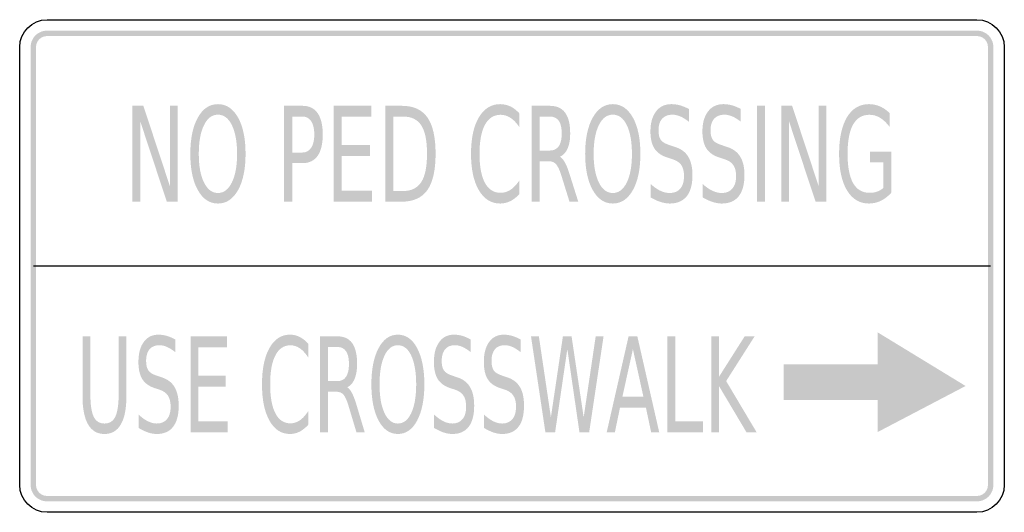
# Model space of a CAD drawing. Header units: inches. Extents: x -0.5 to 0.5, y -0.25 to 0.25.
import ezdxf

# ---------------------------------------------------------------- set-up
doc = ezdxf.new("R2010")
doc.units = ezdxf.units.IN
doc.header["$MEASUREMENT"] = 0

msp = doc.modelspace()

# ---------------------------------------------------------------- hatches: boundary and pattern name
for points in [[(-0.4722, 0.2389), (-0.4739, 0.2388), (-0.4755, 0.2386), (-0.4771, 0.2382), (-0.4786, 0.2376), (-0.4801, 0.2369), (-0.4815, 0.2361), (-0.4828, 0.2351), (-0.484, 0.234), (-0.4851, 0.2328), (-0.4861, 0.2315), (-0.4869, 0.2301), (-0.4876, 0.2286), (-0.4882, 0.2271), (-0.4886, 0.2255), (-0.4888, 0.2239), (-0.4889, 0.2222), (-0.4833, 0.2222), (-0.4833, 0.2233), (-0.4831, 0.2244), (-0.4829, 0.2254), (-0.4825, 0.2265), (-0.482, 0.2275), (-0.4815, 0.2284), (-0.4808, 0.2293), (-0.4801, 0.2301), (-0.4793, 0.2308), (-0.4784, 0.2315), (-0.4775, 0.232), (-0.4765, 0.2325), (-0.4754, 0.2329), (-0.4744, 0.2331), (-0.4733, 0.2333), (-0.4722, 0.2333), (-0.4722, 0.2389)], [(-0.4722, 0.2333), (0.4722, 0.2333), (0.4722, 0.2389), (-0.4722, 0.2389), (-0.4722, 0.2333)], [(0.4889, 0.2222), (0.4888, 0.2239), (0.4886, 0.2255), (0.4882, 0.2271), (0.4876, 0.2286), (0.4869, 0.2301), (0.4861, 0.2315), (0.4851, 0.2328), (0.484, 0.234), (0.4828, 0.2351), (0.4815, 0.2361), (0.4801, 0.2369), (0.4786, 0.2376), (0.4771, 0.2382), (0.4755, 0.2386), (0.4739, 0.2388), (0.4722, 0.2389), (0.4722, 0.2333), (0.4733, 0.2333), (0.4744, 0.2331), (0.4754, 0.2329), (0.4765, 0.2325), (0.4775, 0.232), (0.4784, 0.2315), (0.4793, 0.2308), (0.4801, 0.2301), (0.4808, 0.2293), (0.4815, 0.2284), (0.482, 0.2275), (0.4825, 0.2265), (0.4829, 0.2254), (0.4831, 0.2244), (0.4833, 0.2233), (0.4833, 0.2222), (0.4889, 0.2222)], [(-0.4833, -0.2222), (-0.4833, 0.2222), (-0.4889, 0.2222), (-0.4889, -0.2222), (-0.4833, -0.2222)], [(0.4833, 0.2222), (0.4833, -0.2222), (0.4889, -0.2222), (0.4889, 0.2222), (0.4833, 0.2222)], [(-0.3855, 0.1626), (-0.3744, 0.1626), (-0.3475, 0.0812), (-0.3475, 0.1626), (-0.3396, 0.1626), (-0.3396, 0.0653), (-0.3506, 0.0653), (-0.3775, 0.1467), (-0.3775, 0.0653), (-0.3855, 0.0653), (-0.3855, 0.1626)], [(-0.1812, 0.1626), (-0.1429, 0.1626), (-0.1429, 0.1515), (-0.173, 0.1515), (-0.173, 0.1227), (-0.1441, 0.1227), (-0.1441, 0.1116), (-0.173, 0.1116), (-0.173, 0.0764), (-0.1421, 0.0764), (-0.1421, 0.0653), (-0.1812, 0.0653), (-0.1812, 0.1626)], [(0.2489, 0.1626), (0.2571, 0.1626), (0.2571, 0.0653), (0.2489, 0.0653), (0.2489, 0.1626)], [(0.2734, 0.1626), (0.2845, 0.1626), (0.3114, 0.0812), (0.3114, 0.1626), (0.3194, 0.1626), (0.3194, 0.0653), (0.3083, 0.0653), (0.2814, 0.1467), (0.2814, 0.0653), (0.2734, 0.0653), (0.2734, 0.1626)], [(0.3713, -0.0673), (0.3713, -0.1686), (0.4607, -0.1218), (0.3713, -0.0673)], [(-0.3262, -0.0714), (-0.2895, -0.0714), (-0.2895, -0.0825), (-0.3184, -0.0825), (-0.3184, -0.1113), (-0.2907, -0.1113), (-0.2907, -0.1224), (-0.3184, -0.1224), (-0.3184, -0.1576), (-0.2888, -0.1576), (-0.2888, -0.1687), (-0.3262, -0.1687), (-0.3262, -0.0714)], [(0.0193, -0.0714), (0.0273, -0.0714), (0.0395, -0.1536), (0.0517, -0.0714), (0.0605, -0.0714), (0.0728, -0.1536), (0.085, -0.0714), (0.093, -0.0714), (0.0784, -0.1687), (0.0685, -0.1687), (0.0562, -0.0843), (0.0438, -0.1687), (0.0339, -0.1687), (0.0193, -0.0714)], [(0.1579, -0.0714), (0.1658, -0.0714), (0.1658, -0.1576), (0.1941, -0.1576), (0.1941, -0.1687), (0.1579, -0.1687), (0.1579, -0.0714)], [(0.2023, -0.0714), (0.2102, -0.0714), (0.2102, -0.1125), (0.2363, -0.0714), (0.2464, -0.0714), (0.2175, -0.1168), (0.2484, -0.1687), (0.2381, -0.1687), (0.2102, -0.1218), (0.2102, -0.1687), (0.2023, -0.1687), (0.2023, -0.0714)], [(0.2758, -0.136), (0.3716, -0.136), (0.3716, -0.0999), (0.2758, -0.0999), (0.2758, -0.136)], [(-0.4889, -0.2222), (-0.4888, -0.2239), (-0.4886, -0.2255), (-0.4882, -0.2271), (-0.4876, -0.2286), (-0.4869, -0.2301), (-0.4861, -0.2315), (-0.4851, -0.2328), (-0.484, -0.234), (-0.4828, -0.2351), (-0.4815, -0.2361), (-0.4801, -0.2369), (-0.4786, -0.2376), (-0.4771, -0.2382), (-0.4755, -0.2386), (-0.4739, -0.2388), (-0.4722, -0.2389), (-0.4722, -0.2333), (-0.4733, -0.2333), (-0.4744, -0.2331), (-0.4754, -0.2329), (-0.4765, -0.2325), (-0.4775, -0.232), (-0.4784, -0.2315), (-0.4793, -0.2308), (-0.4801, -0.2301), (-0.4808, -0.2293), (-0.4815, -0.2284), (-0.482, -0.2275), (-0.4825, -0.2265), (-0.4829, -0.2254), (-0.4831, -0.2244), (-0.4833, -0.2233), (-0.4833, -0.2222), (-0.4889, -0.2222)], [(0.4722, -0.2389), (0.4739, -0.2388), (0.4755, -0.2386), (0.4771, -0.2382), (0.4786, -0.2376), (0.4801, -0.2369), (0.4815, -0.2361), (0.4828, -0.2351), (0.484, -0.234), (0.4851, -0.2328), (0.4861, -0.2315), (0.4869, -0.2301), (0.4876, -0.2286), (0.4882, -0.2271), (0.4886, -0.2255), (0.4888, -0.2239), (0.4889, -0.2222), (0.4833, -0.2222), (0.4833, -0.2233), (0.4831, -0.2244), (0.4829, -0.2254), (0.4825, -0.2265), (0.482, -0.2275), (0.4815, -0.2284), (0.4808, -0.2293), (0.4801, -0.2301), (0.4793, -0.2308), (0.4784, -0.2315), (0.4775, -0.232), (0.4765, -0.2325), (0.4754, -0.2329), (0.4744, -0.2331), (0.4733, -0.2333), (0.4722, -0.2333), (0.4722, -0.2389)], [(0.4722, -0.2333), (-0.4722, -0.2333), (-0.4722, -0.2389), (0.4722, -0.2389), (0.4722, -0.2333)]]:
    msp.add_hatch(color=7).paths.add_polyline_path(points)
h = msp.add_hatch(color=7)
edge = h.paths.add_edge_path()
edge.add_spline(control_points=[(-0.2986, 0.1643), (-0.2901, 0.1643), (-0.2833, 0.1597), (-0.2782, 0.1506), (-0.2731, 0.1415), (-0.2706, 0.1292), (-0.2706, 0.1138), (-0.2706, 0.0985), (-0.2731, 0.0863), (-0.2782, 0.0771), (-0.2833, 0.068), (-0.2901, 0.0634), (-0.2986, 0.0634), (-0.3072, 0.0634), (-0.314, 0.068), (-0.3191, 0.0771), (-0.3242, 0.0862), (-0.3267, 0.0985), (-0.3267, 0.1138), (-0.3267, 0.1292), (-0.3242, 0.1415), (-0.3191, 0.1506), (-0.314, 0.1597), (-0.3072, 0.1643), (-0.2986, 0.1643)], knot_values=[0, 0, 0, 0, 1, 1, 1, 2, 2, 2, 3, 3, 3, 4, 4, 4, 5, 5, 5, 6, 6, 6, 7, 7, 7, 8, 8, 8, 8], degree=3, periodic=0)
edge = h.paths.add_edge_path(flags=0)
edge.add_spline(control_points=[(-0.2986, 0.1536), (-0.3046, 0.1536), (-0.3093, 0.1501), (-0.3128, 0.143), (-0.3164, 0.1358), (-0.3181, 0.1261), (-0.3181, 0.1138), (-0.3181, 0.1016), (-0.3164, 0.0919), (-0.3128, 0.0848), (-0.3093, 0.0777), (-0.3046, 0.0741), (-0.2986, 0.0741), (-0.2927, 0.0741), (-0.288, 0.0777), (-0.2845, 0.0848), (-0.281, 0.0919), (-0.2792, 0.1016), (-0.2792, 0.1138), (-0.2792, 0.1261), (-0.281, 0.1358), (-0.2845, 0.143), (-0.288, 0.1501), (-0.2927, 0.1536), (-0.2986, 0.1536)], knot_values=[0, 0, 0, 0, 1, 1, 1, 2, 2, 2, 3, 3, 3, 4, 4, 4, 5, 5, 5, 6, 6, 6, 7, 7, 7, 8, 8, 8, 8], degree=3, periodic=0)
h = msp.add_hatch(color=7)
edge = h.paths.add_edge_path()
edge.add_line((-0.2314, 0.1626), (-0.2128, 0.1626))
edge.add_spline(control_points=[(-0.2128, 0.1626), (-0.206, 0.1626), (-0.2009, 0.1601), (-0.1974, 0.1552), (-0.194, 0.1502), (-0.1922, 0.143), (-0.1922, 0.1335), (-0.1922, 0.1239), (-0.194, 0.1167), (-0.1974, 0.1118), (-0.2009, 0.1069), (-0.206, 0.1044), (-0.2128, 0.1044)], knot_values=[0, 0, 0, 0, 1, 1, 1, 2, 2, 2, 3, 3, 3, 4, 4, 4, 4], degree=3, periodic=0)
edge.add_line((-0.2128, 0.1044), (-0.2231, 0.1044))
edge.add_line((-0.2231, 0.1044), (-0.2231, 0.0653))
edge.add_line((-0.2231, 0.0653), (-0.2314, 0.0653))
edge.add_line((-0.2314, 0.0653), (-0.2314, 0.1626))
edge = h.paths.add_edge_path(flags=0)
edge.add_line((-0.2231, 0.1517), (-0.2231, 0.1152))
edge.add_line((-0.2231, 0.1152), (-0.2128, 0.1152))
edge.add_spline(control_points=[(-0.2128, 0.1152), (-0.209, 0.1152), (-0.2061, 0.1168), (-0.204, 0.12), (-0.2019, 0.1231), (-0.2008, 0.1276), (-0.2008, 0.1335), (-0.2008, 0.1393), (-0.2019, 0.1438), (-0.204, 0.147), (-0.2061, 0.1502), (-0.209, 0.1517), (-0.2128, 0.1517)], knot_values=[0, 0, 0, 0, 1, 1, 1, 2, 2, 2, 3, 3, 3, 4, 4, 4, 4], degree=3, periodic=0)
edge.add_line((-0.2128, 0.1517), (-0.2231, 0.1517))
h = msp.add_hatch(color=7)
edge = h.paths.add_edge_path()
edge.add_line((-0.1286, 0.1626), (-0.1118, 0.1626))
edge.add_spline(control_points=[(-0.1118, 0.1626), (-0.1, 0.1626), (-0.0914, 0.1586), (-0.0859, 0.1508), (-0.0804, 0.143), (-0.0776, 0.1307), (-0.0776, 0.114), (-0.0776, 0.0973), (-0.0804, 0.085), (-0.0859, 0.0771), (-0.0915, 0.0693), (-0.1001, 0.0653), (-0.1118, 0.0653)], knot_values=[0, 0, 0, 0, 1, 1, 1, 2, 2, 2, 3, 3, 3, 4, 4, 4, 4], degree=3, periodic=0)
edge.add_line((-0.1118, 0.0653), (-0.1286, 0.0653))
edge.add_line((-0.1286, 0.0653), (-0.1286, 0.1626))
edge = h.paths.add_edge_path(flags=0)
edge.add_line((-0.1204, 0.1517), (-0.1204, 0.0761))
edge.add_line((-0.1204, 0.0761), (-0.1105, 0.0761))
edge.add_spline(control_points=[(-0.1105, 0.0761), (-0.1022, 0.0761), (-0.096, 0.0792), (-0.0921, 0.0853), (-0.0882, 0.0913), (-0.0863, 0.1009), (-0.0863, 0.114), (-0.0863, 0.1271), (-0.0882, 0.1366), (-0.0921, 0.1427), (-0.096, 0.1487), (-0.1022, 0.1517), (-0.1105, 0.1517)], knot_values=[0, 0, 0, 0, 1, 1, 1, 2, 2, 2, 3, 3, 3, 4, 4, 4, 4], degree=3, periodic=0)
edge.add_line((-0.1105, 0.1517), (-0.1204, 0.1517))
h = msp.add_hatch(color=7)
edge = h.paths.add_edge_path()
edge.add_line((0.0073, 0.1551), (0.0073, 0.1412))
edge.add_spline(control_points=[(0.0073, 0.1412), (0.0045, 0.1453), (0.0016, 0.1484), (-0.0016, 0.1504), (-0.0047, 0.1525), (-0.008, 0.1535), (-0.0115, 0.1535), (-0.0185, 0.1535), (-0.0238, 0.1501), (-0.0275, 0.1433), (-0.0311, 0.1365), (-0.033, 0.1267), (-0.033, 0.1138), (-0.033, 0.101), (-0.0311, 0.0912), (-0.0275, 0.0844), (-0.0238, 0.0776), (-0.0185, 0.0743), (-0.0115, 0.0743), (-0.008, 0.0743), (-0.0047, 0.0753), (-0.0016, 0.0773), (0.0016, 0.0794), (0.0045, 0.0824), (0.0073, 0.0866)], knot_values=[0, 0, 0, 0, 1, 1, 1, 2, 2, 2, 3, 3, 3, 4, 4, 4, 5, 5, 5, 6, 6, 6, 7, 7, 7, 8, 8, 8, 8], degree=3, periodic=0)
edge.add_line((0.0073, 0.0866), (0.0073, 0.0728))
edge.add_spline(control_points=[(0.0073, 0.0728), (0.0044, 0.0697), (0.0014, 0.0673), (-0.0018, 0.0658), (-0.0051, 0.0642), (-0.0084, 0.0634), (-0.012, 0.0634), (-0.0212, 0.0634), (-0.0284, 0.0679), (-0.0337, 0.077), (-0.039, 0.086), (-0.0416, 0.0983), (-0.0416, 0.1138), (-0.0416, 0.1295), (-0.039, 0.1418), (-0.0337, 0.1508), (-0.0284, 0.1598), (-0.0212, 0.1643), (-0.012, 0.1643), (-0.0084, 0.1643), (-0.005, 0.1635), (-0.0017, 0.162), (0.0015, 0.1605), (0.0045, 0.1581), (0.0073, 0.1551)], knot_values=[0, 0, 0, 0, 1, 1, 1, 2, 2, 2, 3, 3, 3, 4, 4, 4, 5, 5, 5, 6, 6, 6, 7, 7, 7, 8, 8, 8, 8], degree=3, periodic=0)
h = msp.add_hatch(color=7)
edge = h.paths.add_edge_path()
edge.add_spline(control_points=[(0.0487, 0.1109), (0.0505, 0.11), (0.0522, 0.1079), (0.0539, 0.1048), (0.0556, 0.1017), (0.0572, 0.0974), (0.0589, 0.0919)], knot_values=[0, 0, 0, 0, 1, 1, 1, 2, 2, 2, 2], degree=3, periodic=0)
edge.add_line((0.0589, 0.0919), (0.0673, 0.0653))
edge.add_line((0.0673, 0.0653), (0.0584, 0.0653))
edge.add_line((0.0584, 0.0653), (0.0506, 0.0903))
edge.add_spline(control_points=[(0.0506, 0.0903), (0.0487, 0.0968), (0.0467, 0.1011), (0.0448, 0.1032), (0.043, 0.1054), (0.0404, 0.1064), (0.0371, 0.1064)], knot_values=[0, 0, 0, 0, 1, 1, 1, 2, 2, 2, 2], degree=3, periodic=0)
edge.add_line((0.0371, 0.1064), (0.0282, 0.1064))
edge.add_line((0.0282, 0.1064), (0.0282, 0.0653))
edge.add_line((0.0282, 0.0653), (0.02, 0.0653))
edge.add_line((0.02, 0.0653), (0.02, 0.1626))
edge.add_line((0.02, 0.1626), (0.0385, 0.1626))
edge.add_spline(control_points=[(0.0385, 0.1626), (0.0455, 0.1626), (0.0506, 0.1602), (0.054, 0.1556), (0.0574, 0.1509), (0.0591, 0.1439), (0.0591, 0.1346), (0.0591, 0.1284), (0.0583, 0.1234), (0.0565, 0.1193), (0.0547, 0.1153), (0.0521, 0.1125), (0.0487, 0.1109)], knot_values=[0, 0, 0, 0, 1, 1, 1, 2, 2, 2, 3, 3, 3, 4, 4, 4, 4], degree=3, periodic=0)
edge = h.paths.add_edge_path(flags=0)
edge.add_line((0.0282, 0.1517), (0.0282, 0.1172))
edge.add_line((0.0282, 0.1172), (0.0385, 0.1172))
edge.add_spline(control_points=[(0.0385, 0.1172), (0.0425, 0.1172), (0.0455, 0.1187), (0.0475, 0.1216), (0.0495, 0.1246), (0.0505, 0.1289), (0.0505, 0.1346), (0.0505, 0.1402), (0.0495, 0.1445), (0.0475, 0.1474), (0.0455, 0.1503), (0.0425, 0.1517), (0.0385, 0.1517)], knot_values=[0, 0, 0, 0, 1, 1, 1, 2, 2, 2, 3, 3, 3, 4, 4, 4, 4], degree=3, periodic=0)
edge.add_line((0.0385, 0.1517), (0.0282, 0.1517))
h = msp.add_hatch(color=7)
edge = h.paths.add_edge_path()
edge.add_spline(control_points=[(0.1024, 0.1643), (0.1109, 0.1643), (0.1177, 0.1597), (0.1228, 0.1506), (0.1279, 0.1415), (0.1304, 0.1292), (0.1304, 0.1138), (0.1304, 0.0985), (0.1279, 0.0863), (0.1228, 0.0771), (0.1177, 0.068), (0.1109, 0.0634), (0.1024, 0.0634), (0.0939, 0.0634), (0.0871, 0.068), (0.082, 0.0771), (0.0769, 0.0862), (0.0743, 0.0985), (0.0743, 0.1138), (0.0743, 0.1292), (0.0769, 0.1415), (0.082, 0.1506), (0.0871, 0.1597), (0.0939, 0.1643), (0.1024, 0.1643)], knot_values=[0, 0, 0, 0, 1, 1, 1, 2, 2, 2, 3, 3, 3, 4, 4, 4, 5, 5, 5, 6, 6, 6, 7, 7, 7, 8, 8, 8, 8], degree=3, periodic=0)
edge = h.paths.add_edge_path(flags=0)
edge.add_spline(control_points=[(0.1024, 0.1536), (0.0964, 0.1536), (0.0917, 0.1501), (0.0882, 0.143), (0.0847, 0.1358), (0.0829, 0.1261), (0.0829, 0.1138), (0.0829, 0.1016), (0.0847, 0.0919), (0.0882, 0.0848), (0.0917, 0.0777), (0.0964, 0.0741), (0.1024, 0.0741), (0.1084, 0.0741), (0.1131, 0.0777), (0.1166, 0.0848), (0.1201, 0.0919), (0.1218, 0.1016), (0.1218, 0.1138), (0.1218, 0.1261), (0.1201, 0.1358), (0.1166, 0.143), (0.1131, 0.1501), (0.1084, 0.1536), (0.1024, 0.1536)], knot_values=[0, 0, 0, 0, 1, 1, 1, 2, 2, 2, 3, 3, 3, 4, 4, 4, 5, 5, 5, 6, 6, 6, 7, 7, 7, 8, 8, 8, 8], degree=3, periodic=0)
h = msp.add_hatch(color=7)
edge = h.paths.add_edge_path()
edge.add_line((0.1796, 0.1594), (0.1796, 0.1465))
edge.add_spline(control_points=[(0.1796, 0.1465), (0.1765, 0.1489), (0.1736, 0.1507), (0.1708, 0.1519), (0.168, 0.153), (0.1654, 0.1536), (0.1628, 0.1536), (0.1583, 0.1536), (0.1549, 0.1522), (0.1525, 0.1495), (0.15, 0.1467), (0.1488, 0.1427), (0.1488, 0.1376), (0.1488, 0.1333), (0.1496, 0.1301), (0.1512, 0.1279), (0.1528, 0.1257), (0.1559, 0.1239), (0.1604, 0.1226)], knot_values=[0, 0, 0, 0, 1, 1, 1, 2, 2, 2, 3, 3, 3, 4, 4, 4, 5, 5, 5, 6, 6, 6, 6], degree=3, periodic=0)
edge.add_line((0.1604, 0.1226), (0.1653, 0.1209))
edge.add_spline(control_points=[(0.1653, 0.1209), (0.1715, 0.1191), (0.176, 0.1158), (0.1789, 0.1111), (0.1818, 0.1064), (0.1833, 0.1001), (0.1833, 0.0922), (0.1833, 0.0827), (0.1813, 0.0756), (0.1774, 0.0707), (0.1734, 0.0659), (0.1677, 0.0634), (0.1601, 0.0634), (0.1572, 0.0634), (0.1541, 0.064), (0.1509, 0.065), (0.1476, 0.066), (0.1443, 0.0676), (0.1408, 0.0696)], knot_values=[0, 0, 0, 0, 1, 1, 1, 2, 2, 2, 3, 3, 3, 4, 4, 4, 5, 5, 5, 6, 6, 6, 6], degree=3, periodic=0)
edge.add_line((0.1408, 0.0696), (0.1408, 0.0832))
edge.add_spline(control_points=[(0.1408, 0.0832), (0.1442, 0.0802), (0.1474, 0.0779), (0.1506, 0.0764), (0.1538, 0.0749), (0.157, 0.0741), (0.1601, 0.0741), (0.1647, 0.0741), (0.1683, 0.0756), (0.1709, 0.0785), (0.1735, 0.0815), (0.1747, 0.0857), (0.1747, 0.0912), (0.1747, 0.096), (0.1738, 0.0997), (0.172, 0.1024), (0.1701, 0.1051), (0.1671, 0.1071), (0.1629, 0.1084)], knot_values=[0, 0, 0, 0, 1, 1, 1, 2, 2, 2, 3, 3, 3, 4, 4, 4, 5, 5, 5, 6, 6, 6, 6], degree=3, periodic=0)
edge.add_line((0.1629, 0.1084), (0.158, 0.11))
edge.add_spline(control_points=[(0.158, 0.11), (0.1518, 0.112), (0.1474, 0.115), (0.1447, 0.1192), (0.142, 0.1234), (0.1406, 0.1291), (0.1406, 0.1366), (0.1406, 0.1452), (0.1425, 0.1519), (0.1463, 0.1569), (0.15, 0.1618), (0.1552, 0.1643), (0.1619, 0.1643), (0.1647, 0.1643), (0.1676, 0.1639), (0.1706, 0.1631), (0.1735, 0.1622), (0.1765, 0.161), (0.1796, 0.1594)], knot_values=[0, 0, 0, 0, 1, 1, 1, 2, 2, 2, 3, 3, 3, 4, 4, 4, 5, 5, 5, 6, 6, 6, 6], degree=3, periodic=0)
h = msp.add_hatch(color=7)
edge = h.paths.add_edge_path()
edge.add_line((0.2324, 0.1594), (0.2324, 0.1465))
edge.add_spline(control_points=[(0.2324, 0.1465), (0.2293, 0.1489), (0.2264, 0.1507), (0.2236, 0.1519), (0.2209, 0.153), (0.2182, 0.1536), (0.2156, 0.1536), (0.2112, 0.1536), (0.2077, 0.1522), (0.2053, 0.1495), (0.2029, 0.1467), (0.2016, 0.1427), (0.2016, 0.1376), (0.2016, 0.1333), (0.2025, 0.1301), (0.2041, 0.1279), (0.2057, 0.1257), (0.2087, 0.1239), (0.2133, 0.1226)], knot_values=[0, 0, 0, 0, 1, 1, 1, 2, 2, 2, 3, 3, 3, 4, 4, 4, 5, 5, 5, 6, 6, 6, 6], degree=3, periodic=0)
edge.add_line((0.2133, 0.1226), (0.2182, 0.1209))
edge.add_spline(control_points=[(0.2182, 0.1209), (0.2243, 0.1191), (0.2288, 0.1158), (0.2317, 0.1111), (0.2347, 0.1064), (0.2361, 0.1001), (0.2361, 0.0922), (0.2361, 0.0827), (0.2341, 0.0756), (0.2302, 0.0707), (0.2263, 0.0659), (0.2205, 0.0634), (0.2129, 0.0634), (0.21, 0.0634), (0.2069, 0.064), (0.2037, 0.065), (0.2005, 0.066), (0.1971, 0.0676), (0.1937, 0.0696)], knot_values=[0, 0, 0, 0, 1, 1, 1, 2, 2, 2, 3, 3, 3, 4, 4, 4, 5, 5, 5, 6, 6, 6, 6], degree=3, periodic=0)
edge.add_line((0.1937, 0.0696), (0.1937, 0.0832))
edge.add_spline(control_points=[(0.1937, 0.0832), (0.197, 0.0802), (0.2003, 0.0779), (0.2035, 0.0764), (0.2066, 0.0749), (0.2098, 0.0741), (0.2129, 0.0741), (0.2176, 0.0741), (0.2212, 0.0756), (0.2237, 0.0785), (0.2263, 0.0815), (0.2276, 0.0857), (0.2276, 0.0912), (0.2276, 0.096), (0.2267, 0.0997), (0.2248, 0.1024), (0.223, 0.1051), (0.22, 0.1071), (0.2158, 0.1084)], knot_values=[0, 0, 0, 0, 1, 1, 1, 2, 2, 2, 3, 3, 3, 4, 4, 4, 5, 5, 5, 6, 6, 6, 6], degree=3, periodic=0)
edge.add_line((0.2158, 0.1084), (0.2108, 0.11))
edge.add_spline(control_points=[(0.2108, 0.11), (0.2047, 0.112), (0.2002, 0.115), (0.1975, 0.1192), (0.1948, 0.1234), (0.1934, 0.1291), (0.1934, 0.1366), (0.1934, 0.1452), (0.1953, 0.1519), (0.1991, 0.1569), (0.2029, 0.1618), (0.2081, 0.1643), (0.2147, 0.1643), (0.2176, 0.1643), (0.2205, 0.1639), (0.2234, 0.1631), (0.2264, 0.1622), (0.2294, 0.161), (0.2324, 0.1594)], knot_values=[0, 0, 0, 0, 1, 1, 1, 2, 2, 2, 3, 3, 3, 4, 4, 4, 5, 5, 5, 6, 6, 6, 6], degree=3, periodic=0)
h = msp.add_hatch(color=7)
edge = h.paths.add_edge_path()
edge.add_line((0.377, 0.0792), (0.377, 0.1053))
edge.add_line((0.377, 0.1053), (0.3636, 0.1053))
edge.add_line((0.3636, 0.1053), (0.3636, 0.1161))
edge.add_line((0.3636, 0.1161), (0.3852, 0.1161))
edge.add_line((0.3852, 0.1161), (0.3852, 0.0744))
edge.add_spline(control_points=[(0.3852, 0.0744), (0.382, 0.0708), (0.3785, 0.0681), (0.3747, 0.0662), (0.3709, 0.0644), (0.3668, 0.0634), (0.3625, 0.0634), (0.353, 0.0634), (0.3456, 0.0679), (0.3402, 0.0768), (0.3349, 0.0856), (0.3322, 0.098), (0.3322, 0.1138), (0.3322, 0.1297), (0.3349, 0.1421), (0.3402, 0.151), (0.3456, 0.1599), (0.353, 0.1643), (0.3625, 0.1643), (0.3664, 0.1643), (0.3702, 0.1635), (0.3737, 0.162), (0.3773, 0.1604), (0.3806, 0.1581), (0.3836, 0.1551)], knot_values=[0, 0, 0, 0, 1, 1, 1, 2, 2, 2, 3, 3, 3, 4, 4, 4, 5, 5, 5, 6, 6, 6, 7, 7, 7, 8, 8, 8, 8], degree=3, periodic=0)
edge.add_line((0.3836, 0.1551), (0.3836, 0.1411))
edge.add_spline(control_points=[(0.3836, 0.1411), (0.3805, 0.1452), (0.3773, 0.1483), (0.3739, 0.1504), (0.3705, 0.1525), (0.3669, 0.1535), (0.3631, 0.1535), (0.3557, 0.1535), (0.3502, 0.1502), (0.3464, 0.1435), (0.3427, 0.1369), (0.3408, 0.127), (0.3408, 0.1138), (0.3408, 0.1007), (0.3427, 0.0909), (0.3464, 0.0842), (0.3502, 0.0776), (0.3557, 0.0743), (0.3631, 0.0743), (0.3661, 0.0743), (0.3686, 0.0747), (0.3709, 0.0755), (0.3732, 0.0763), (0.3752, 0.0775), (0.377, 0.0792)], knot_values=[0, 0, 0, 0, 1, 1, 1, 2, 2, 2, 3, 3, 3, 4, 4, 4, 5, 5, 5, 6, 6, 6, 7, 7, 7, 8, 8, 8, 8], degree=3, periodic=0)
h = msp.add_hatch(color=7)
edge = h.paths.add_edge_path()
edge.add_line((-0.342, -0.0746), (-0.342, -0.0874))
edge.add_spline(control_points=[(-0.342, -0.0874), (-0.345, -0.0851), (-0.3478, -0.0833), (-0.3505, -0.0821), (-0.3531, -0.0809), (-0.3557, -0.0804), (-0.3581, -0.0804), (-0.3624, -0.0804), (-0.3657, -0.0817), (-0.3681, -0.0845), (-0.3704, -0.0873), (-0.3716, -0.0912), (-0.3716, -0.0964), (-0.3716, -0.1007), (-0.3708, -0.1039), (-0.3692, -0.1061), (-0.3677, -0.1083), (-0.3648, -0.1101), (-0.3604, -0.1114)], knot_values=[0, 0, 0, 0, 1, 1, 1, 2, 2, 2, 3, 3, 3, 4, 4, 4, 5, 5, 5, 6, 6, 6, 6], degree=3, periodic=0)
edge.add_line((-0.3604, -0.1114), (-0.3557, -0.113))
edge.add_spline(control_points=[(-0.3557, -0.113), (-0.3498, -0.1149), (-0.3455, -0.1182), (-0.3427, -0.1229), (-0.3399, -0.1276), (-0.3385, -0.1339), (-0.3385, -0.1418), (-0.3385, -0.1512), (-0.3404, -0.1584), (-0.3442, -0.1632), (-0.3479, -0.1681), (-0.3535, -0.1705), (-0.3608, -0.1705), (-0.3635, -0.1705), (-0.3665, -0.17), (-0.3696, -0.169), (-0.3727, -0.1679), (-0.3759, -0.1664), (-0.3792, -0.1644)], knot_values=[0, 0, 0, 0, 1, 1, 1, 2, 2, 2, 3, 3, 3, 4, 4, 4, 5, 5, 5, 6, 6, 6, 6], degree=3, periodic=0)
edge.add_line((-0.3792, -0.1644), (-0.3792, -0.1508))
edge.add_spline(control_points=[(-0.3792, -0.1508), (-0.376, -0.1538), (-0.3729, -0.1561), (-0.3698, -0.1576), (-0.3668, -0.1591), (-0.3637, -0.1599), (-0.3608, -0.1599), (-0.3563, -0.1599), (-0.3528, -0.1584), (-0.3504, -0.1554), (-0.3479, -0.1525), (-0.3467, -0.1483), (-0.3467, -0.1428), (-0.3467, -0.138), (-0.3476, -0.1343), (-0.3494, -0.1316), (-0.3511, -0.1289), (-0.354, -0.1269), (-0.358, -0.1255)], knot_values=[0, 0, 0, 0, 1, 1, 1, 2, 2, 2, 3, 3, 3, 4, 4, 4, 5, 5, 5, 6, 6, 6, 6], degree=3, periodic=0)
edge.add_line((-0.358, -0.1255), (-0.3628, -0.124))
edge.add_spline(control_points=[(-0.3628, -0.124), (-0.3687, -0.122), (-0.3729, -0.119), (-0.3755, -0.1148), (-0.3781, -0.1106), (-0.3794, -0.1048), (-0.3794, -0.0974), (-0.3794, -0.0888), (-0.3776, -0.082), (-0.374, -0.0771), (-0.3704, -0.0721), (-0.3654, -0.0697), (-0.359, -0.0697), (-0.3563, -0.0697), (-0.3535, -0.0701), (-0.3507, -0.0709), (-0.3479, -0.0717), (-0.345, -0.073), (-0.342, -0.0746)], knot_values=[0, 0, 0, 0, 1, 1, 1, 2, 2, 2, 3, 3, 3, 4, 4, 4, 5, 5, 5, 6, 6, 6, 6], degree=3, periodic=0)
h = msp.add_hatch(color=7)
edge = h.paths.add_edge_path()
edge.add_line((-0.207, -0.0789), (-0.207, -0.0928))
edge.add_spline(control_points=[(-0.207, -0.0928), (-0.2097, -0.0887), (-0.2125, -0.0856), (-0.2155, -0.0835), (-0.2185, -0.0815), (-0.2217, -0.0805), (-0.2251, -0.0805), (-0.2317, -0.0805), (-0.2368, -0.0839), (-0.2403, -0.0907), (-0.2439, -0.0975), (-0.2456, -0.1073), (-0.2456, -0.1201), (-0.2456, -0.1329), (-0.2439, -0.1427), (-0.2403, -0.1495), (-0.2368, -0.1563), (-0.2317, -0.1597), (-0.2251, -0.1597), (-0.2217, -0.1597), (-0.2185, -0.1587), (-0.2155, -0.1567), (-0.2125, -0.1546), (-0.2097, -0.1515), (-0.207, -0.1474)], knot_values=[0, 0, 0, 0, 1, 1, 1, 2, 2, 2, 3, 3, 3, 4, 4, 4, 5, 5, 5, 6, 6, 6, 7, 7, 7, 8, 8, 8, 8], degree=3, periodic=0)
edge.add_line((-0.207, -0.1474), (-0.207, -0.1612))
edge.add_spline(control_points=[(-0.207, -0.1612), (-0.2098, -0.1643), (-0.2127, -0.1666), (-0.2158, -0.1682), (-0.2189, -0.1698), (-0.2221, -0.1705), (-0.2255, -0.1705), (-0.2343, -0.1705), (-0.2413, -0.166), (-0.2463, -0.157), (-0.2514, -0.148), (-0.2539, -0.1357), (-0.2539, -0.1201), (-0.2539, -0.1045), (-0.2514, -0.0922), (-0.2463, -0.0832), (-0.2413, -0.0742), (-0.2343, -0.0697), (-0.2255, -0.0697), (-0.222, -0.0697), (-0.2188, -0.0704), (-0.2157, -0.072), (-0.2126, -0.0735), (-0.2097, -0.0758), (-0.207, -0.0789)], knot_values=[0, 0, 0, 0, 1, 1, 1, 2, 2, 2, 3, 3, 3, 4, 4, 4, 5, 5, 5, 6, 6, 6, 7, 7, 7, 8, 8, 8, 8], degree=3, periodic=0)
h = msp.add_hatch(color=7)
edge = h.paths.add_edge_path()
edge.add_spline(control_points=[(-0.1159, -0.0697), (-0.1077, -0.0697), (-0.1012, -0.0742), (-0.0963, -0.0834), (-0.0915, -0.0925), (-0.089, -0.1048), (-0.089, -0.1201), (-0.089, -0.1355), (-0.0915, -0.1477), (-0.0963, -0.1568), (-0.1012, -0.166), (-0.1077, -0.1705), (-0.1159, -0.1705), (-0.1241, -0.1705), (-0.1306, -0.166), (-0.1355, -0.1569), (-0.1404, -0.1477), (-0.1428, -0.1355), (-0.1428, -0.1201), (-0.1428, -0.1048), (-0.1404, -0.0925), (-0.1355, -0.0834), (-0.1306, -0.0742), (-0.1241, -0.0697), (-0.1159, -0.0697)], knot_values=[0, 0, 0, 0, 1, 1, 1, 2, 2, 2, 3, 3, 3, 4, 4, 4, 5, 5, 5, 6, 6, 6, 7, 7, 7, 8, 8, 8, 8], degree=3, periodic=0)
edge = h.paths.add_edge_path(flags=0)
edge.add_spline(control_points=[(-0.1159, -0.0804), (-0.1216, -0.0804), (-0.1261, -0.0839), (-0.1295, -0.091), (-0.1329, -0.0981), (-0.1345, -0.1079), (-0.1345, -0.1201), (-0.1345, -0.1324), (-0.1329, -0.1421), (-0.1295, -0.1492), (-0.1261, -0.1563), (-0.1216, -0.1599), (-0.1159, -0.1599), (-0.1102, -0.1599), (-0.1056, -0.1563), (-0.1023, -0.1492), (-0.099, -0.1421), (-0.0973, -0.1324), (-0.0973, -0.1201), (-0.0973, -0.1079), (-0.099, -0.0981), (-0.1023, -0.091), (-0.1056, -0.0839), (-0.1102, -0.0804), (-0.1159, -0.0804)], knot_values=[0, 0, 0, 0, 1, 1, 1, 2, 2, 2, 3, 3, 3, 4, 4, 4, 5, 5, 5, 6, 6, 6, 7, 7, 7, 8, 8, 8, 8], degree=3, periodic=0)
h = msp.add_hatch(color=7)
edge = h.paths.add_edge_path()
edge.add_line((-0.0419, -0.0746), (-0.0419, -0.0874))
edge.add_spline(control_points=[(-0.0419, -0.0874), (-0.0449, -0.0851), (-0.0477, -0.0833), (-0.0503, -0.0821), (-0.053, -0.0809), (-0.0555, -0.0804), (-0.058, -0.0804), (-0.0623, -0.0804), (-0.0656, -0.0817), (-0.0679, -0.0845), (-0.0702, -0.0873), (-0.0714, -0.0912), (-0.0714, -0.0964), (-0.0714, -0.1007), (-0.0706, -0.1039), (-0.0691, -0.1061), (-0.0675, -0.1083), (-0.0646, -0.1101), (-0.0603, -0.1114)], knot_values=[0, 0, 0, 0, 1, 1, 1, 2, 2, 2, 3, 3, 3, 4, 4, 4, 5, 5, 5, 6, 6, 6, 6], degree=3, periodic=0)
edge.add_line((-0.0603, -0.1114), (-0.0556, -0.113))
edge.add_spline(control_points=[(-0.0556, -0.113), (-0.0497, -0.1149), (-0.0453, -0.1182), (-0.0426, -0.1229), (-0.0398, -0.1276), (-0.0384, -0.1339), (-0.0384, -0.1418), (-0.0384, -0.1512), (-0.0403, -0.1584), (-0.044, -0.1632), (-0.0478, -0.1681), (-0.0533, -0.1705), (-0.0606, -0.1705), (-0.0634, -0.1705), (-0.0663, -0.17), (-0.0694, -0.169), (-0.0725, -0.1679), (-0.0757, -0.1664), (-0.0791, -0.1644)], knot_values=[0, 0, 0, 0, 1, 1, 1, 2, 2, 2, 3, 3, 3, 4, 4, 4, 5, 5, 5, 6, 6, 6, 6], degree=3, periodic=0)
edge.add_line((-0.0791, -0.1644), (-0.0791, -0.1508))
edge.add_spline(control_points=[(-0.0791, -0.1508), (-0.0759, -0.1538), (-0.0727, -0.1561), (-0.0697, -0.1576), (-0.0666, -0.1591), (-0.0636, -0.1599), (-0.0606, -0.1599), (-0.0562, -0.1599), (-0.0527, -0.1584), (-0.0502, -0.1554), (-0.0478, -0.1525), (-0.0466, -0.1483), (-0.0466, -0.1428), (-0.0466, -0.138), (-0.0474, -0.1343), (-0.0492, -0.1316), (-0.051, -0.1289), (-0.0538, -0.1269), (-0.0579, -0.1255)], knot_values=[0, 0, 0, 0, 1, 1, 1, 2, 2, 2, 3, 3, 3, 4, 4, 4, 5, 5, 5, 6, 6, 6, 6], degree=3, periodic=0)
edge.add_line((-0.0579, -0.1255), (-0.0626, -0.124))
edge.add_spline(control_points=[(-0.0626, -0.124), (-0.0685, -0.122), (-0.0728, -0.119), (-0.0754, -0.1148), (-0.078, -0.1106), (-0.0793, -0.1048), (-0.0793, -0.0974), (-0.0793, -0.0888), (-0.0775, -0.082), (-0.0738, -0.0771), (-0.0702, -0.0721), (-0.0652, -0.0697), (-0.0589, -0.0697), (-0.0562, -0.0697), (-0.0534, -0.0701), (-0.0505, -0.0709), (-0.0477, -0.0717), (-0.0448, -0.073), (-0.0419, -0.0746)], knot_values=[0, 0, 0, 0, 1, 1, 1, 2, 2, 2, 3, 3, 3, 4, 4, 4, 5, 5, 5, 6, 6, 6, 6], degree=3, periodic=0)
h = msp.add_hatch(color=7)
edge = h.paths.add_edge_path()
edge.add_line((0.0087, -0.0746), (0.0087, -0.0874))
edge.add_spline(control_points=[(0.0087, -0.0874), (0.0058, -0.0851), (0.003, -0.0833), (0.0003, -0.0821), (-0.0024, -0.0809), (-0.0049, -0.0804), (-0.0074, -0.0804), (-0.0117, -0.0804), (-0.015, -0.0817), (-0.0173, -0.0845), (-0.0196, -0.0873), (-0.0208, -0.0912), (-0.0208, -0.0964), (-0.0208, -0.1007), (-0.02, -0.1039), (-0.0185, -0.1061), (-0.0169, -0.1083), (-0.014, -0.1101), (-0.0096, -0.1114)], knot_values=[0, 0, 0, 0, 1, 1, 1, 2, 2, 2, 3, 3, 3, 4, 4, 4, 5, 5, 5, 6, 6, 6, 6], degree=3, periodic=0)
edge.add_line((-0.0096, -0.1114), (-0.0049, -0.113))
edge.add_spline(control_points=[(-0.0049, -0.113), (0.001, -0.1149), (0.0053, -0.1182), (0.0081, -0.1229), (0.0109, -0.1276), (0.0122, -0.1339), (0.0122, -0.1418), (0.0122, -0.1512), (0.0104, -0.1584), (0.0066, -0.1632), (0.0028, -0.1681), (-0.0027, -0.1705), (-0.01, -0.1705), (-0.0128, -0.1705), (-0.0157, -0.17), (-0.0188, -0.169), (-0.0219, -0.1679), (-0.0251, -0.1664), (-0.0284, -0.1644)], knot_values=[0, 0, 0, 0, 1, 1, 1, 2, 2, 2, 3, 3, 3, 4, 4, 4, 5, 5, 5, 6, 6, 6, 6], degree=3, periodic=0)
edge.add_line((-0.0284, -0.1644), (-0.0284, -0.1508))
edge.add_spline(control_points=[(-0.0284, -0.1508), (-0.0252, -0.1538), (-0.0221, -0.1561), (-0.019, -0.1576), (-0.016, -0.1591), (-0.013, -0.1599), (-0.01, -0.1599), (-0.0055, -0.1599), (-0.0021, -0.1584), (0.0004, -0.1554), (0.0028, -0.1525), (0.0041, -0.1483), (0.0041, -0.1428), (0.0041, -0.138), (0.0032, -0.1343), (0.0014, -0.1316), (-0.0003, -0.1289), (-0.0032, -0.1269), (-0.0072, -0.1255)], knot_values=[0, 0, 0, 0, 1, 1, 1, 2, 2, 2, 3, 3, 3, 4, 4, 4, 5, 5, 5, 6, 6, 6, 6], degree=3, periodic=0)
edge.add_line((-0.0072, -0.1255), (-0.012, -0.124))
edge.add_spline(control_points=[(-0.012, -0.124), (-0.0179, -0.122), (-0.0221, -0.119), (-0.0247, -0.1148), (-0.0273, -0.1106), (-0.0286, -0.1048), (-0.0286, -0.0974), (-0.0286, -0.0888), (-0.0268, -0.082), (-0.0232, -0.0771), (-0.0196, -0.0721), (-0.0146, -0.0697), (-0.0083, -0.0697), (-0.0055, -0.0697), (-0.0027, -0.0701), (0.0001, -0.0709), (0.0029, -0.0717), (0.0058, -0.073), (0.0087, -0.0746)], knot_values=[0, 0, 0, 0, 1, 1, 1, 2, 2, 2, 3, 3, 3, 4, 4, 4, 5, 5, 5, 6, 6, 6, 6], degree=3, periodic=0)
h = msp.add_hatch(color=7)
edge = h.paths.add_edge_path()
edge.add_line((-0.4362, -0.0714), (-0.4282, -0.0714))
edge.add_line((-0.4282, -0.0714), (-0.4282, -0.1305))
edge.add_spline(control_points=[(-0.4282, -0.1305), (-0.4282, -0.1409), (-0.4271, -0.1484), (-0.4248, -0.153), (-0.4226, -0.1576), (-0.4189, -0.1599), (-0.4139, -0.1599), (-0.4088, -0.1599), (-0.4052, -0.1576), (-0.4029, -0.153), (-0.4007, -0.1484), (-0.3995, -0.1409), (-0.3995, -0.1305)], knot_values=[0, 0, 0, 0, 1, 1, 1, 2, 2, 2, 3, 3, 3, 4, 4, 4, 4], degree=3, periodic=0)
edge.add_line((-0.3995, -0.1305), (-0.3995, -0.0714))
edge.add_line((-0.3995, -0.0714), (-0.3916, -0.0714))
edge.add_line((-0.3916, -0.0714), (-0.3916, -0.1321))
edge.add_spline(control_points=[(-0.3916, -0.1321), (-0.3916, -0.1448), (-0.3935, -0.1544), (-0.3973, -0.1608), (-0.401, -0.1673), (-0.4065, -0.1705), (-0.4139, -0.1705), (-0.4212, -0.1705), (-0.4268, -0.1673), (-0.4305, -0.1608), (-0.4343, -0.1544), (-0.4362, -0.1448), (-0.4362, -0.1321)], knot_values=[0, 0, 0, 0, 1, 1, 1, 2, 2, 2, 3, 3, 3, 4, 4, 4, 4], degree=3, periodic=0)
edge.add_line((-0.4362, -0.1321), (-0.4362, -0.0714))
h = msp.add_hatch(color=7)
edge = h.paths.add_edge_path()
edge.add_spline(control_points=[(-0.1673, -0.1231), (-0.1656, -0.124), (-0.164, -0.1261), (-0.1624, -0.1292), (-0.1608, -0.1323), (-0.1592, -0.1366), (-0.1576, -0.1421)], knot_values=[0, 0, 0, 0, 1, 1, 1, 2, 2, 2, 2], degree=3, periodic=0)
edge.add_line((-0.1576, -0.1421), (-0.1496, -0.1687))
edge.add_line((-0.1496, -0.1687), (-0.158, -0.1687))
edge.add_line((-0.158, -0.1687), (-0.1655, -0.1437))
edge.add_spline(control_points=[(-0.1655, -0.1437), (-0.1674, -0.1372), (-0.1692, -0.1329), (-0.171, -0.1308), (-0.1728, -0.1286), (-0.1753, -0.1276), (-0.1784, -0.1276)], knot_values=[0, 0, 0, 0, 1, 1, 1, 2, 2, 2, 2], degree=3, periodic=0)
edge.add_line((-0.1784, -0.1276), (-0.187, -0.1276))
edge.add_line((-0.187, -0.1276), (-0.187, -0.1687))
edge.add_line((-0.187, -0.1687), (-0.1949, -0.1687))
edge.add_line((-0.1949, -0.1687), (-0.1949, -0.0714))
edge.add_line((-0.1949, -0.0714), (-0.1771, -0.0714))
edge.add_spline(control_points=[(-0.1771, -0.0714), (-0.1705, -0.0714), (-0.1655, -0.0738), (-0.1622, -0.0784), (-0.159, -0.083), (-0.1573, -0.0901), (-0.1573, -0.0994), (-0.1573, -0.1056), (-0.1582, -0.1106), (-0.1599, -0.1147), (-0.1616, -0.1187), (-0.164, -0.1215), (-0.1673, -0.1231)], knot_values=[0, 0, 0, 0, 1, 1, 1, 2, 2, 2, 3, 3, 3, 4, 4, 4, 4], degree=3, periodic=0)
edge = h.paths.add_edge_path(flags=0)
edge.add_line((-0.187, -0.0822), (-0.187, -0.1168))
edge.add_line((-0.187, -0.1168), (-0.1771, -0.1168))
edge.add_spline(control_points=[(-0.1771, -0.1168), (-0.1733, -0.1168), (-0.1704, -0.1153), (-0.1685, -0.1124), (-0.1666, -0.1094), (-0.1656, -0.1051), (-0.1656, -0.0994), (-0.1656, -0.0937), (-0.1666, -0.0895), (-0.1685, -0.0866), (-0.1704, -0.0837), (-0.1733, -0.0822), (-0.1771, -0.0822)], knot_values=[0, 0, 0, 0, 1, 1, 1, 2, 2, 2, 3, 3, 3, 4, 4, 4, 4], degree=3, periodic=0)
edge.add_line((-0.1771, -0.0822), (-0.187, -0.0822))
h = msp.add_hatch(color=7)
h.paths.add_polyline_path([(0.1184, -0.0714), (0.1273, -0.0714), (0.1495, -0.1687), (0.1413, -0.1687), (0.136, -0.1437), (0.1097, -0.1437), (0.1045, -0.1687), (0.0962, -0.1687), (0.1184, -0.0714)])
h.paths.add_polyline_path([(0.1228, -0.0844), (0.1121, -0.1328), (0.1335, -0.1328), (0.1228, -0.0844)], flags=0)

# ---------------------------------------------------------------- linework, layer by layer
at = {"color": 7}
msp.add_line((0.4861, 0), (-0.4861, 0), dxfattribs=at)
for points in [[(-0.4722, 0.25), (0.4722, 0.25)], [(-0.5, -0.2222), (-0.5, 0.2222)], [(0.5, 0.2222), (0.5, -0.2222)], [(0.4722, -0.25), (-0.4722, -0.25)]]:
    msp.add_lwpolyline(points, dxfattribs=at)
for points in [[(-0.5, 0.2222), (-0.5, 0.2376), (-0.4876, 0.25), (-0.4722, 0.25)], [(0.4722, 0.25), (0.4876, 0.25), (0.5, 0.2376), (0.5, 0.2222)], [(-0.4722, -0.25), (-0.4876, -0.25), (-0.5, -0.2376), (-0.5, -0.2222)], [(0.5, -0.2222), (0.5, -0.2376), (0.4876, -0.25), (0.4722, -0.25)]]:
    msp.add_open_spline(points, degree=3, dxfattribs=at)

doc.saveas('drawing.dxf')
